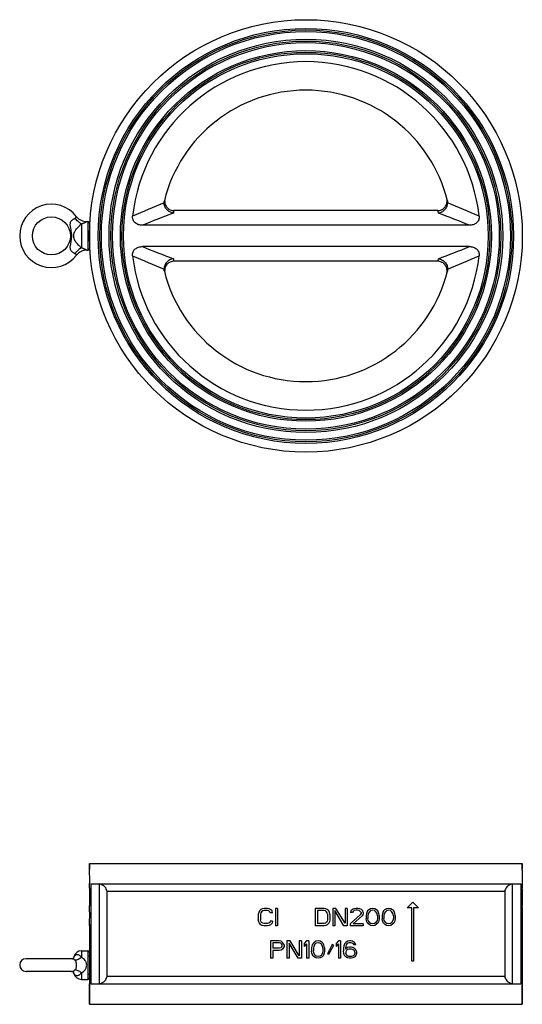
# Model space of a CAD drawing. Header units: millimetres. Extents: x -186 to 542, y -93 to 1081.
# Tile 6 of 6: x -6 to 311, y 460 to 1081. Entities that reach past the tile are written whole.
import ezdxf

# ---------------------------------------------------------------- set-up
doc = ezdxf.new("R2010")
doc.units = ezdxf.units.MM
doc.header["$LTSCALE"] = 30.734
doc.layers.get('0').update_dxf_attribs({"linetype": 'CONTINUOUS'})
doc.layers.add('02___PRT_ALL_AXES', color=7, linetype='CONTINUOUS')

msp = doc.modelspace()

# ---------------------------------------------------------------- linework, layer by layer
at = {"color": 7, "linetype": 'Continuous'}
for p, q in [((257.53, 960.73), (91.12, 960.73)), ((32.83, 952.33), (32.83, 937.13)), ((36.07, 953.73), (36.83, 953.73)), ((36.83, 953.73), (36.83, 935.73)), ((37.83, 952.73), (37.83, 936.73)), ((277.47, 951.44), (71.18, 951.44)), ((36.07, 935.73), (36.83, 935.73)), ((277.47, 938.01), (71.18, 938.01)), ((257.53, 928.73), (91.12, 928.73)), ((37.83, 544.96), (37.83, 548.62)), ((310.83, 544.96), (310.83, 548.62)), ((310.82, 544.97), (310.83, 544.96)), ((38.77, 535.62), (38.77, 472.62)), ((38.77, 535.62), (309.88, 535.62)), ((44.22, 472.67), (44.22, 535.58)), ((304.43, 535.58), (304.43, 472.67)), ((309.88, 535.62), (309.88, 472.62)), ((37.86, 533.25), (37.83, 532.37)), ((37.83, 532.37), (37.84, 532.58)), ((48.91, 477.37), (48.91, 530.87)), ((299.74, 530.87), (48.91, 530.87)), ((299.74, 530.87), (299.74, 477.37)), ((310.83, 532.37), (310.79, 533.25)), ((310.82, 532.58), (310.83, 532.37)), ((241.72, 524.15), (238.15, 520.63)), ((245.3, 520.63), (241.72, 524.15)), ((37.83, 521.96), (37.83, 521.77)), ((144.55, 517.62), (144.33, 516.45)), ((144.33, 516.45), (144.33, 512.94)), ((145.01, 518.55), (144.55, 517.62)), ((145.93, 519.49), (145.01, 518.55)), ((145.93, 517.38), (145.7, 516.45)), ((145.7, 516.45), (145.7, 512.94)), ((146.84, 519.96), (145.93, 519.49)), ((146.39, 518.09), (145.93, 517.38)), ((147.07, 518.55), (146.39, 518.09)), ((147.99, 520.19), (146.84, 519.96)), ((147.99, 518.79), (147.07, 518.55)), ((150.05, 520.19), (147.99, 520.19)), ((150.05, 518.79), (147.99, 518.79)), ((151.19, 519.96), (150.05, 520.19)), ((150.97, 518.55), (150.05, 518.79)), ((151.65, 518.09), (150.97, 518.55)), ((152.11, 519.49), (151.19, 519.96)), ((151.88, 517.38), (151.65, 518.09)), ((153.26, 517.38), (151.88, 517.38)), ((153.03, 518.55), (152.11, 519.49)), ((153.26, 517.38), (153.03, 518.55)), ((155.09, 520.19), (155.09, 509.2)), ((156.46, 520.19), (155.09, 520.19)), ((156.46, 520.19), (156.46, 509.2)), ((180.27, 520.19), (180.27, 509.2)), ((185.77, 520.19), (180.27, 520.19)), ((181.65, 518.79), (181.65, 510.6)), ((185.77, 518.79), (181.65, 518.79)), ((186.91, 519.96), (185.77, 520.19)), ((186.68, 518.55), (185.77, 518.79)), ((187.37, 518.09), (186.68, 518.55)), ((187.83, 519.49), (186.91, 519.96)), ((187.83, 517.38), (187.37, 518.09)), ((188.74, 518.55), (187.83, 519.49)), ((188.06, 516.45), (187.83, 517.38)), ((188.06, 516.45), (188.06, 512.94)), ((189.2, 517.62), (188.74, 518.55)), ((189.43, 516.45), (189.2, 517.62)), ((189.43, 516.45), (189.43, 512.94)), ((191.26, 520.19), (191.26, 509.2)), ((193.32, 520.19), (191.26, 520.19)), ((192.64, 518.79), (192.64, 509.2)), ((198.36, 509.2), (192.64, 518.79)), ((199.05, 510.84), (193.32, 520.19)), ((200.42, 520.19), (199.05, 520.19)), ((199.05, 520.19), (199.05, 510.84)), ((200.42, 520.19), (200.42, 509.2)), ((208.66, 516.21), (202.25, 510.37)), ((202.71, 518.55), (202.48, 517.62)), ((203.63, 517.62), (202.48, 517.62)), ((203.63, 519.49), (202.71, 518.55)), ((204.54, 519.96), (203.63, 519.49)), ((204.08, 518.32), (203.63, 517.62)), ((204.77, 518.79), (204.08, 518.32)), ((206.14, 520.19), (204.54, 519.96)), ((205.92, 519.02), (204.77, 518.79)), ((206.83, 519.02), (205.92, 519.02)), ((207.06, 520.19), (206.14, 520.19)), ((207.98, 518.79), (206.83, 519.02)), ((208.43, 519.96), (207.06, 520.19)), ((208.66, 518.32), (207.98, 518.79)), ((209.35, 519.49), (208.43, 519.96)), ((209.12, 517.62), (208.66, 518.32)), ((209.12, 517.15), (208.66, 516.21)), ((209.12, 517.62), (209.12, 517.15)), ((210.27, 518.55), (209.35, 519.49)), ((210.27, 516.21), (209.81, 515.51)), ((210.49, 517.62), (210.27, 518.55)), ((210.49, 517.15), (210.27, 516.21)), ((210.49, 517.62), (210.49, 517.15)), ((212.56, 516.92), (212.33, 515.75)), ((212.78, 517.62), (212.56, 516.92)), ((213.24, 518.55), (212.78, 517.62)), ((213.93, 519.25), (213.24, 518.55)), ((213.7, 516.92), (213.47, 515.51)), ((214.62, 518.32), (213.7, 516.92)), ((215.07, 519.96), (213.93, 519.25)), ((215.3, 518.79), (214.62, 518.32)), ((216.45, 520.19), (215.07, 519.96)), ((216.45, 519.02), (215.3, 518.79)), ((217.82, 519.96), (216.45, 520.19)), ((217.59, 518.79), (216.45, 519.02)), ((218.28, 518.32), (217.59, 518.79)), ((218.97, 519.25), (217.82, 519.96)), ((219.2, 516.92), (218.28, 518.32)), ((219.65, 518.55), (218.97, 519.25)), ((219.42, 515.51), (219.2, 516.92)), ((220.11, 517.62), (219.65, 518.55)), ((220.34, 516.92), (220.11, 517.62)), ((220.57, 515.75), (220.34, 516.92)), ((222.63, 516.92), (222.4, 515.75)), ((222.86, 517.62), (222.63, 516.92)), ((223.32, 518.55), (222.86, 517.62)), ((224, 519.25), (223.32, 518.55)), ((223.77, 516.92), (223.55, 515.51)), ((224.69, 518.32), (223.77, 516.92)), ((225.15, 519.96), (224, 519.25)), ((225.38, 518.79), (224.69, 518.32)), ((226.52, 520.19), (225.15, 519.96)), ((226.52, 519.02), (225.38, 518.79)), ((227.9, 519.96), (226.52, 520.19)), ((227.67, 518.79), (226.52, 519.02)), ((228.35, 518.32), (227.67, 518.79)), ((229.04, 519.25), (227.9, 519.96)), ((229.27, 516.92), (228.35, 518.32)), ((229.73, 518.55), (229.04, 519.25)), ((229.5, 515.51), (229.27, 516.92)), ((230.19, 517.62), (229.73, 518.55)), ((230.41, 516.92), (230.19, 517.62)), ((230.64, 515.75), (230.41, 516.92)), ((241.16, 520.63), (238.15, 520.63)), ((241.16, 486.86), (241.16, 520.63)), ((245.3, 520.63), (242.29, 520.63)), ((242.29, 520.63), (242.29, 486.86)), ((310.82, 521.98), (310.83, 521.96)), ((310.83, 521.96), (310.82, 521.77)), ((37.85, 509.94), (37.83, 509.44)), ((37.83, 509.37), (37.84, 509.74)), ((144.55, 511.77), (144.33, 512.94)), ((145.01, 510.84), (144.55, 511.77)), ((145.93, 509.9), (145.01, 510.84)), ((145.93, 512.01), (145.7, 512.94)), ((146.39, 511.3), (145.93, 512.01)), ((146.84, 509.43), (145.93, 509.9)), ((147.07, 510.84), (146.39, 511.3)), ((147.99, 510.6), (147.07, 510.84)), ((150.05, 510.6), (147.99, 510.6)), ((150.97, 510.84), (150.05, 510.6)), ((151.65, 511.3), (150.97, 510.84)), ((152.11, 509.9), (151.19, 509.43)), ((151.88, 512.01), (151.65, 511.3)), ((153.26, 512.01), (151.88, 512.01)), ((153.03, 510.84), (152.11, 509.9)), ((153.26, 512.01), (153.03, 510.84)), ((185.77, 510.6), (181.65, 510.6)), ((186.68, 510.84), (185.77, 510.6)), ((187.37, 511.3), (186.68, 510.84)), ((187.83, 509.9), (186.91, 509.43)), ((187.83, 512.01), (187.37, 511.3)), ((188.06, 512.94), (187.83, 512.01)), ((188.74, 510.84), (187.83, 509.9)), ((189.2, 511.77), (188.74, 510.84)), ((189.43, 512.94), (189.2, 511.77)), ((202.25, 510.37), (202.25, 509.2)), ((209.81, 515.51), (204.08, 510.37)), ((210.49, 510.37), (204.08, 510.37)), ((210.49, 510.37), (210.49, 509.2)), ((212.33, 515.75), (212.33, 513.64)), ((212.56, 512.47), (212.33, 513.64)), ((212.78, 511.77), (212.56, 512.47)), ((213.24, 510.84), (212.78, 511.77)), ((213.93, 510.14), (213.24, 510.84)), ((213.47, 515.51), (213.47, 513.88)), ((213.7, 512.47), (213.47, 513.88)), ((214.62, 511.07), (213.7, 512.47)), ((215.07, 509.43), (213.93, 510.14)), ((215.3, 510.6), (214.62, 511.07)), ((216.45, 510.37), (215.3, 510.6)), ((217.59, 510.6), (216.45, 510.37)), ((218.28, 511.07), (217.59, 510.6)), ((218.97, 510.14), (217.82, 509.43)), ((219.2, 512.47), (218.28, 511.07)), ((219.65, 510.84), (218.97, 510.14)), ((219.42, 513.88), (219.2, 512.47)), ((219.42, 515.51), (219.42, 513.88)), ((220.11, 511.77), (219.65, 510.84)), ((220.34, 512.47), (220.11, 511.77)), ((220.57, 513.64), (220.34, 512.47)), ((220.57, 515.75), (220.57, 513.64)), ((222.4, 515.75), (222.4, 513.64)), ((222.63, 512.47), (222.4, 513.64)), ((222.86, 511.77), (222.63, 512.47)), ((223.32, 510.84), (222.86, 511.77)), ((224, 510.14), (223.32, 510.84)), ((223.55, 515.51), (223.55, 513.88)), ((223.77, 512.47), (223.55, 513.88)), ((224.69, 511.07), (223.77, 512.47)), ((225.15, 509.43), (224, 510.14)), ((225.38, 510.6), (224.69, 511.07)), ((226.52, 510.37), (225.38, 510.6)), ((227.67, 510.6), (226.52, 510.37)), ((228.35, 511.07), (227.67, 510.6)), ((229.04, 510.14), (227.9, 509.43)), ((229.27, 512.47), (228.35, 511.07)), ((229.73, 510.84), (229.04, 510.14)), ((229.5, 513.88), (229.27, 512.47)), ((229.5, 515.51), (229.5, 513.88)), ((230.19, 511.77), (229.73, 510.84)), ((230.41, 512.47), (230.19, 511.77)), ((230.64, 513.64), (230.41, 512.47)), ((230.64, 515.75), (230.64, 513.64)), ((310.83, 509.37), (310.8, 509.94)), ((310.81, 509.74), (310.82, 509.44)), ((37.83, 509.44), (37.83, 509.37)), ((147.99, 509.2), (146.84, 509.43)), ((150.05, 509.2), (147.99, 509.2)), ((151.19, 509.43), (150.05, 509.2)), ((156.46, 509.2), (155.09, 509.2)), ((185.77, 509.2), (180.27, 509.2)), ((186.91, 509.43), (185.77, 509.2)), ((192.64, 509.2), (191.26, 509.2)), ((200.42, 509.2), (198.36, 509.2)), ((210.49, 509.2), (202.25, 509.2)), ((216.45, 509.2), (215.07, 509.43)), ((217.82, 509.43), (216.45, 509.2)), ((226.52, 509.2), (225.15, 509.43)), ((227.9, 509.43), (226.52, 509.2)), ((310.82, 509.44), (310.83, 509.37)), ((152.06, 499.64), (152.06, 488.65)), ((157.55, 499.64), (152.06, 499.64)), ((153.43, 498.47), (153.43, 494.97)), ((157.78, 498.47), (153.43, 498.47)), ((158.7, 499.41), (157.55, 499.64)), ((158.47, 498.24), (157.78, 498.47)), ((158.93, 497.77), (158.47, 498.24)), ((159.61, 498.71), (158.7, 499.41)), ((159.15, 497.07), (158.93, 497.77)), ((160.3, 497.77), (159.61, 498.71)), ((160.53, 497.07), (160.3, 497.77)), ((162.36, 499.64), (162.36, 488.65)), ((164.42, 499.64), (162.36, 499.64)), ((163.73, 498.24), (163.73, 488.65)), ((169.46, 488.65), (163.73, 498.24)), ((170.14, 490.29), (164.42, 499.64)), ((170.14, 499.64), (170.14, 490.29)), ((171.52, 499.64), (170.14, 499.64)), ((171.52, 499.64), (171.52, 488.65)), ((174.72, 499.64), (173.35, 498.01)), ((173.35, 498.01), (173.35, 496.13)), ((174.72, 497.77), (173.35, 496.13)), ((176.1, 499.64), (174.72, 499.64)), ((174.72, 497.77), (174.72, 488.65)), ((176.1, 499.64), (176.1, 488.65)), ((178.84, 498.01), (178.39, 497.07)), ((179.53, 498.71), (178.84, 498.01)), ((180.22, 497.77), (179.3, 496.37)), ((180.68, 499.41), (179.53, 498.71)), ((180.91, 498.24), (180.22, 497.77)), ((182.05, 499.64), (180.68, 499.41)), ((182.05, 498.47), (180.91, 498.24)), ((183.42, 499.41), (182.05, 499.64)), ((183.2, 498.24), (182.05, 498.47)), ((183.88, 497.77), (183.2, 498.24)), ((184.57, 498.71), (183.42, 499.41)), ((184.8, 496.37), (183.88, 497.77)), ((185.26, 498.01), (184.57, 498.71)), ((185.71, 497.07), (185.26, 498.01)), ((190.98, 497.3), (188, 491.46)), ((191.67, 496.84), (190.98, 497.3)), ((194.87, 499.64), (193.5, 498.01)), ((193.5, 498.01), (193.5, 496.13)), ((194.87, 497.77), (193.5, 496.13)), ((196.25, 499.64), (194.87, 499.64)), ((194.87, 497.77), (194.87, 488.65)), ((196.25, 499.64), (196.25, 488.65)), ((198.76, 497.77), (198.31, 496.6)), ((199.45, 498.71), (198.76, 497.77)), ((200.6, 499.41), (199.45, 498.71)), ((200.14, 497.77), (199.68, 497.07)), ((200.82, 498.24), (200.14, 497.77)), ((201.74, 499.64), (200.6, 499.41)), ((201.51, 498.47), (200.82, 498.24)), ((202.89, 498.47), (201.51, 498.47)), ((202.66, 499.64), (201.74, 499.64)), ((203.8, 499.41), (202.66, 499.64)), ((203.57, 498.24), (202.89, 498.47)), ((204.26, 497.77), (203.57, 498.24)), ((204.95, 498.71), (203.8, 499.41)), ((204.72, 497.07), (204.26, 497.77)), ((205.63, 497.77), (204.95, 498.71)), ((205.86, 497.07), (205.63, 497.77)), ((32.83, 493.37), (32.83, 489.2)), ((36.83, 493.37), (36.83, 475.37)), ((37.83, 492.37), (37.83, 476.37)), ((157.78, 494.97), (153.43, 494.97)), ((153.43, 493.56), (153.43, 488.65)), ((157.55, 493.56), (153.43, 493.56)), ((158.7, 493.8), (157.55, 493.56)), ((158.47, 495.2), (157.78, 494.97)), ((158.93, 495.67), (158.47, 495.2)), ((159.61, 494.5), (158.7, 493.8)), ((159.15, 496.37), (158.93, 495.67)), ((159.15, 497.07), (159.15, 496.37)), ((160.3, 495.43), (159.61, 494.5)), ((160.53, 496.13), (160.3, 495.43)), ((160.53, 497.07), (160.53, 496.13)), ((178.16, 496.37), (177.93, 495.2)), ((177.93, 495.2), (177.93, 493.09)), ((178.16, 491.93), (177.93, 493.09)), ((178.39, 497.07), (178.16, 496.37)), ((178.39, 491.22), (178.16, 491.93)), ((178.84, 490.29), (178.39, 491.22)), ((179.3, 496.37), (179.07, 494.97)), ((179.07, 494.97), (179.07, 493.33)), ((179.3, 491.93), (179.07, 493.33)), ((180.22, 490.52), (179.3, 491.93)), ((184.8, 491.93), (183.88, 490.52)), ((185.03, 494.97), (184.8, 496.37)), ((185.03, 493.33), (184.8, 491.93)), ((185.03, 494.97), (185.03, 493.33)), ((185.71, 491.22), (185.26, 490.29)), ((185.94, 496.37), (185.71, 497.07)), ((185.94, 491.93), (185.71, 491.22)), ((186.17, 495.2), (185.94, 496.37)), ((186.17, 493.09), (185.94, 491.93)), ((186.17, 495.2), (186.17, 493.09)), ((188.69, 490.99), (188, 491.46)), ((191.67, 496.84), (188.69, 490.99)), ((198.31, 496.6), (198.08, 494.97)), ((198.08, 494.97), (198.08, 493.33)), ((198.31, 491.69), (198.08, 493.33)), ((198.76, 490.52), (198.31, 491.69)), ((199.45, 496.37), (199.22, 494.97)), ((200.6, 495.43), (199.22, 494.5)), ((199.22, 494.97), (199.22, 494.5)), ((199.68, 497.07), (199.45, 496.37)), ((199.68, 493.33), (199.45, 492.63)), ((199.45, 492.63), (199.45, 491.93)), ((199.68, 491.22), (199.45, 491.93)), ((200.14, 493.8), (199.68, 493.33)), ((200.14, 490.52), (199.68, 491.22)), ((200.82, 494.26), (200.14, 493.8)), ((201.74, 495.67), (200.6, 495.43)), ((201.51, 494.5), (200.82, 494.26)), ((203.11, 494.5), (201.51, 494.5)), ((202.89, 495.67), (201.74, 495.67)), ((204.03, 495.43), (202.89, 495.67)), ((203.8, 494.26), (203.11, 494.5)), ((204.49, 493.8), (203.8, 494.26)), ((205.18, 494.73), (204.03, 495.43)), ((204.95, 493.33), (204.49, 493.8)), ((204.95, 491.22), (204.49, 490.52)), ((205.86, 497.07), (204.72, 497.07)), ((205.18, 492.63), (204.95, 493.33)), ((205.18, 491.93), (204.95, 491.22)), ((205.86, 494.03), (205.18, 494.73)), ((205.18, 492.63), (205.18, 491.93)), ((206.32, 492.86), (205.86, 494.03)), ((206.32, 491.69), (205.86, 490.52)), ((206.32, 492.86), (206.32, 491.69)), ((26.59, 488.37), (-2.17, 488.37)), ((27.86, 489.2), (27.79, 488.97)), ((27.79, 488.97), (27.79, 488.97)), ((27.79, 488.97), (27.79, 488.97)), ((27.98, 489.61), (27.86, 489.19)), ((27.98, 489.61), (27.98, 489.61)), ((153.43, 488.65), (152.06, 488.65)), ((163.73, 488.65), (162.36, 488.65)), ((171.52, 488.65), (169.46, 488.65)), ((176.1, 488.65), (174.72, 488.65)), ((179.53, 489.59), (178.84, 490.29)), ((180.68, 488.89), (179.53, 489.59)), ((180.91, 490.06), (180.22, 490.52)), ((182.05, 488.65), (180.68, 488.89)), ((182.05, 489.82), (180.91, 490.06)), ((183.2, 490.06), (182.05, 489.82)), ((183.42, 488.89), (182.05, 488.65)), ((183.88, 490.52), (183.2, 490.06)), ((184.57, 489.59), (183.42, 488.89)), ((185.26, 490.29), (184.57, 489.59)), ((196.25, 488.65), (194.87, 488.65)), ((199.45, 489.59), (198.76, 490.52)), ((200.6, 488.89), (199.45, 489.59)), ((200.82, 490.06), (200.14, 490.52)), ((201.74, 488.65), (200.6, 488.89)), ((201.51, 489.82), (200.82, 490.06)), ((203.11, 489.82), (201.51, 489.82)), ((202.89, 488.65), (201.74, 488.65)), ((204.03, 488.89), (202.89, 488.65)), ((203.8, 490.06), (203.11, 489.82)), ((204.49, 490.52), (203.8, 490.06)), ((205.18, 489.59), (204.03, 488.89)), ((205.86, 490.52), (205.18, 489.59)), ((242.29, 486.86), (241.16, 486.86)), ((26.59, 480.37), (-2.17, 480.37)), ((26.96, 480.32), (27.37, 480.15)), ((27.37, 480.15), (27.63, 479.96)), ((27.63, 479.96), (27.75, 479.83)), ((27.79, 479.78), (27.79, 479.77)), ((32.83, 479.55), (32.83, 475.37)), ((37.83, 459.62), (37.83, 472.62)), ((38.77, 472.62), (309.88, 472.62)), ((48.91, 477.37), (299.74, 477.37)), ((310.83, 459.62), (310.83, 472.62))]:
    msp.add_line(p, q, dxfattribs=at)
for points in [[(27.79, 488.97), (27.79, 488.97), (27.75, 488.91), (27.62, 488.77), (27.35, 488.58), (26.95, 488.42), (26.58, 488.37)], [(27.63, 488.78), (27.61, 488.77), (27.58, 488.74), (27.56, 488.72), (27.53, 488.7), (27.5, 488.68), (27.47, 488.66), (27.44, 488.64), (27.4, 488.61), (27.36, 488.59), (27.35, 488.58)], [(27.73, 488.89), (27.72, 488.88), (27.71, 488.87), (27.7, 488.85), (27.68, 488.84), (27.67, 488.82), (27.65, 488.8), (27.63, 488.78)], [(27.98, 489.61), (27.94, 489.44), (27.86, 489.2)], [(26.58, 480.37), (26.74, 480.36), (26.96, 480.32), (27.18, 480.25), (27.37, 480.15), (27.52, 480.05), (27.63, 479.96), (27.71, 479.89), (27.75, 479.83), (27.78, 479.8), (27.79, 479.78), (27.79, 479.78)]]:
    msp.add_lwpolyline(points, dxfattribs=at)
for centre, radius in [((174.33, 944.73), 131), ((174.33, 944.73), 130), ((174.33, 944.73), 129), ((174.33, 944.73), 124.15), ((174.33, 944.73), 123), ((174.33, 944.73), 122), ((174.33, 944.73), 117), ((174.33, 944.73), 116), ((174.33, 944.73), 115), ((13.83, 944.73), 12)]:
    msp.add_circle(centre, radius, dxfattribs=at)
for centre, radius, start, end in [((174.33, 944.73), 110, 6.53488, 173.46512), ((174.33, 944.73), 92, 13.97301, 166.02699), ((13.83, 944.73), 20, 37.3832, 322.6168), ((571.5, -210.17), 1272.54, 112.48307, 113.45289), ((91.8, 966.84), 6.57, 170.429, 179.26576), ((256.85, 966.84), 6.57, 0.73424, 9.571), ((-266.8, -313.86), 1385.15, 66.58653, 67.4775), ((406.66, 132.61), 884.89, 110.91746, 112.27897), ((174.33, 938.98), 86, 165.35191, 166.41199), ((174.32, 938.98), 86, 13.58801, 14.64809), ((-83.69, 67.74), 954.66, 67.77078, 69.03279), ((36.07, 961.73), 8, 217.38318, 270.00003), ((36.83, 952.73), 1, 0, 90), ((38.83, 950.73), 1, 180, 223.16358), ((36.07, 927.73), 8, 89.99997, 142.61682), ((36.83, 936.73), 1, 270, 360), ((432.34, 1821.71), 954.66, 247.77077, 249.03279), ((-58.01, 1756.84), 884.89, 290.91746, 292.27898), ((174.33, 944.73), 110, 186.53488, 353.46512), ((615.45, 2203.31), 1385.15, 246.58653, 247.4775), ((174.33, 950.47), 86, 193.58801, 194.64809), ((174.32, 950.47), 86, 345.35191, 346.41199), ((-222.86, 2099.63), 1272.55, 292.48307, 293.45289), ((174.33, 944.73), 92, 193.97301, 346.02699), ((91.8, 922.61), 6.57, 180.73424, 189.571), ((256.85, 922.61), 6.57, 350.429, 359.26576), ((53.12, 545.3), 15.3, 181.5311, 181.97295), ((-96.76, 538.62), 134.73, 0.00221, 2.61608), ((464.6, 539.06), 153.92, 178.18163, 179.69754), ((394.33, 539.77), 83.67, 176.90758, 177.14189), ((295.53, 545.3), 15.3, 358.02751, 358.46849), ((-97.29, 538.65), 135.26, 357.71099, 358.71914), ((-96.31, 538.62), 134.28, 358.72038, 0.00056), ((445.29, 538.63), 134.61, 179.47162, 180.00101), ((445.26, 538.63), 134.58, 180.00087, 181.27818), ((445.08, 538.62), 134.4, 181.27764, 182.29222), ((-96.72, 515.62), 134.69, 0.00181, 2.61649), ((444.92, 515.62), 134.24, 179.47383, 179.99941), ((464.58, 516.06), 153.89, 178.18154, 179.70227), ((-94.63, 515.55), 132.6, 357.57565, 357.99807), ((-96.38, 515.62), 134.35, 357.99241, 0.00071), ((445.68, 515.63), 135, 180.00411, 182.00277), ((444.26, 515.59), 133.58, 182.00348, 182.4228), ((32.83, 488.37), 5, 90, 165.7453), ((36.83, 492.37), 1, 0, 90), ((-2.17, 484.37), 4, 90, 270), ((38.83, 490.37), 1, 180, 201.46398), ((-94.44, 484.38), 132.47, 357.38446, 2.61463), ((20.23, 477.17), 8, 14.25003, 18.89779), ((32.83, 480.37), 5, 194.25636, 270), ((38.83, 478.37), 1, 158.53115, 180), ((36.83, 476.37), 1, 270, 360)]:
    msp.add_arc(centre, radius, start, end, dxfattribs=at)
for points, knots in [([(90.73, 959.18), (89.96, 959.27), (88.42, 959.74), (86.81, 960.96), (85.83, 962.24), (85.1, 963.66), (84.86, 964.86), (84.87, 965.65)], [0, 0, 0, 0, 0.244545, 0.496754, 0.62452, 0.751799, 1, 1, 1, 1]), ([(84.87, 965.65), (84.87, 965.76), (84.9, 966.19), (84.97, 966.62), (85.05, 966.94)], [0, 0, 0, 0, 0.245303, 1, 1, 1, 1]), ([(85.24, 966.93), (85.23, 966.14), (85.5, 964.54), (86.77, 962.48), (88.74, 961.06), (90.33, 960.73), (91.12, 960.73)], [0, 0, 0, 0, 0.250166, 0.500188, 0.75012, 1, 1, 1, 1]), ([(257.53, 960.73), (258.32, 960.73), (259.91, 961.06), (261.89, 962.48), (263.15, 964.54), (263.42, 966.14), (263.41, 966.93)], [0, 0, 0, 0, 0.24988, 0.499812, 0.749834, 1, 1, 1, 1]), ([(257.92, 959.18), (258.69, 959.27), (260.23, 959.74), (261.84, 960.96), (262.82, 962.24), (263.55, 963.66), (263.79, 964.86), (263.78, 965.65)], [0, 0, 0, 0, 0.244545, 0.496754, 0.62452, 0.751799, 1, 1, 1, 1]), ([(263.6, 966.94), (263.63, 966.83), (263.72, 966.41), (263.77, 965.97), (263.78, 965.65)], [0, 0, 0, 0, 0.253589, 1, 1, 1, 1]), ([(28.67, 933.51), (28.25, 933.73), (27.62, 934.11), (26.85, 934.76), (26.32, 935.36), (25.92, 936.06), (25.73, 936.82), (25.7, 937.6), (25.78, 938.38), (25.92, 939.15), (26.12, 940.19), (26.37, 941.51), (26.58, 943.11), (26.65, 944.73), (26.58, 946.34), (26.37, 947.94), (26.12, 949.26), (25.92, 950.3), (25.78, 951.07), (25.7, 951.85), (25.73, 952.63), (25.92, 953.4), (26.32, 954.09), (26.85, 954.69), (27.62, 955.34), (28.25, 955.72), (28.67, 955.94)], [0, 0, 0, 0, 0.056132, 0.087693, 0.119897, 0.151619, 0.182597, 0.21337, 0.244375, 0.275712, 0.307336, 0.371181, 0.435482, 0.499977, 0.564474, 0.628779, 0.692625, 0.72425, 0.755588, 0.786596, 0.81737, 0.848351, 0.880079, 0.912288, 0.943856, 1, 1, 1, 1]), ([(32.83, 937.13), (32.31, 937.58), (31.51, 938.33), (30.46, 939.41), (29.65, 940.34), (29.04, 941.16), (28.63, 941.84), (28.37, 942.36), (28.18, 942.91), (28.05, 943.5), (27.99, 944.1), (27.97, 944.73), (27.99, 945.35), (28.05, 945.96), (28.18, 946.54), (28.37, 947.09), (28.63, 947.61), (29.04, 948.29), (29.65, 949.11), (30.46, 950.04), (31.51, 951.12), (32.31, 951.87), (32.83, 952.33)], [0, 0, 0, 0, 0.110669, 0.175624, 0.242656, 0.308268, 0.339853, 0.370769, 0.4017, 0.433527, 0.466463, 0.499973, 0.533486, 0.566428, 0.598259, 0.629193, 0.660109, 0.691694, 0.757308, 0.824346, 0.88931, 1, 1, 1, 1]), ([(28.67, 955.94), (28.76, 955.99), (28.93, 956.09), (29.15, 956.26), (29.33, 956.42), (29.45, 956.55), (29.53, 956.64), (29.58, 956.7), (29.62, 956.75), (29.66, 956.79), (29.68, 956.82), (29.69, 956.84), (29.7, 956.85), (29.71, 956.86), (29.71, 956.86), (29.72, 956.87), (29.72, 956.87), (29.72, 956.87)], [0, 0, 0, 0, 0.221594, 0.418669, 0.589993, 0.733923, 0.795033, 0.848585, 0.894348, 0.932113, 0.961691, 0.973364, 0.982933, 0.990388, 0.995721, 0.998928, 1, 1, 1, 1]), ([(32.83, 952.33), (32.43, 952.5), (31.65, 952.93), (30.56, 953.76), (29.55, 954.77), (28.95, 955.54), (28.67, 955.94)], [0, 0, 0, 0, 0.231896, 0.478427, 0.735988, 1, 1, 1, 1]), ([(32.83, 952.33), (33.04, 952.4), (33.46, 952.55), (34.06, 952.79), (34.52, 952.98), (34.87, 953.14), (35.1, 953.24), (35.31, 953.34), (35.5, 953.44), (35.67, 953.52), (35.79, 953.58), (35.87, 953.62), (35.92, 953.65), (35.97, 953.67), (36.01, 953.69), (36.03, 953.71), (36.05, 953.71), (36.06, 953.72), (36.07, 953.72), (36.07, 953.73), (36.07, 953.73)], [0, 0, 0, 0, 0.193517, 0.376226, 0.544745, 0.622384, 0.694791, 0.761287, 0.821143, 0.873591, 0.917865, 0.936703, 0.953226, 0.967359, 0.979025, 0.988155, 0.994713, 0.997019, 0.998671, 1, 1, 1, 1]), ([(71.18, 951.44), (70.38, 951.44), (68.78, 951.67), (66.61, 952.8), (65.13, 954.8), (64.95, 956.46), (65.04, 957.24)], [0, 0, 0, 0, 0.250727, 0.500895, 0.750381, 1, 1, 1, 1]), ([(283.61, 957.24), (283.7, 956.46), (283.52, 954.8), (282.04, 952.8), (279.87, 951.67), (278.27, 951.44), (277.47, 951.44)], [0, 0, 0, 0, 0.249619, 0.499105, 0.749273, 1, 1, 1, 1]), ([(32.83, 937.13), (32.43, 936.95), (31.65, 936.52), (30.56, 935.69), (29.55, 934.68), (28.95, 933.91), (28.67, 933.51)], [0, 0, 0, 0, 0.231896, 0.478427, 0.735988, 1, 1, 1, 1]), ([(29.72, 932.58), (29.72, 932.58), (29.72, 932.59), (29.71, 932.59), (29.71, 932.59), (29.7, 932.6), (29.69, 932.61), (29.68, 932.63), (29.66, 932.66), (29.62, 932.7), (29.58, 932.75), (29.53, 932.81), (29.45, 932.9), (29.33, 933.03), (29.15, 933.19), (28.93, 933.36), (28.76, 933.46), (28.67, 933.51)], [0, 0, 0, 0, 0.001072, 0.004279, 0.009612, 0.017067, 0.026637, 0.038309, 0.067888, 0.105652, 0.151416, 0.204968, 0.266078, 0.410008, 0.581332, 0.778407, 1, 1, 1, 1]), ([(36.07, 935.73), (36.07, 935.73), (36.07, 935.73), (36.06, 935.73), (36.05, 935.74), (36.03, 935.75), (36.01, 935.76), (35.97, 935.78), (35.92, 935.8), (35.87, 935.83), (35.79, 935.87), (35.67, 935.93), (35.5, 936.02), (35.31, 936.11), (35.1, 936.21), (34.87, 936.31), (34.52, 936.47), (34.06, 936.67), (33.46, 936.9), (33.04, 937.05), (32.83, 937.13)], [0, 0, 0, 0, 0.001329, 0.002981, 0.005287, 0.011845, 0.020975, 0.032641, 0.046774, 0.063298, 0.082136, 0.12641, 0.178858, 0.238714, 0.30521, 0.377617, 0.455256, 0.623774, 0.806483, 1, 1, 1, 1]), ([(65.04, 932.21), (64.95, 933), (65.13, 934.65), (66.61, 936.65), (68.78, 937.79), (70.38, 938.01), (71.18, 938.01)], [0, 0, 0, 0, 0.249619, 0.499105, 0.749273, 1, 1, 1, 1]), ([(277.47, 938.01), (278.27, 938.01), (279.87, 937.79), (282.04, 936.65), (283.52, 934.65), (283.7, 933), (283.61, 932.21)], [0, 0, 0, 0, 0.250727, 0.500895, 0.750381, 1, 1, 1, 1]), ([(90.73, 930.27), (89.96, 930.19), (88.42, 929.72), (86.81, 928.49), (85.83, 927.21), (85.1, 925.79), (84.86, 924.59), (84.87, 923.8)], [0, 0, 0, 0, 0.244545, 0.496754, 0.62452, 0.751799, 1, 1, 1, 1]), ([(91.12, 928.73), (90.33, 928.73), (88.74, 928.39), (86.77, 926.98), (85.5, 924.91), (85.23, 923.31), (85.24, 922.53)], [0, 0, 0, 0, 0.24988, 0.499812, 0.749834, 1, 1, 1, 1]), ([(263.41, 922.53), (263.42, 923.31), (263.15, 924.91), (261.89, 926.98), (259.91, 928.39), (258.32, 928.73), (257.53, 928.73)], [0, 0, 0, 0, 0.250166, 0.500188, 0.75012, 1, 1, 1, 1]), ([(257.92, 930.27), (258.69, 930.19), (260.23, 929.72), (261.84, 928.49), (262.82, 927.21), (263.55, 925.79), (263.79, 924.59), (263.78, 923.8)], [0, 0, 0, 0, 0.244545, 0.496754, 0.62452, 0.751799, 1, 1, 1, 1]), ([(85.05, 922.51), (85.02, 922.62), (84.93, 923.04), (84.88, 923.48), (84.87, 923.8)], [0, 0, 0, 0, 0.253589, 1, 1, 1, 1]), ([(263.78, 923.8), (263.78, 923.7), (263.76, 923.26), (263.68, 922.83), (263.6, 922.51)], [0, 0, 0, 0, 0.245303, 1, 1, 1, 1]), ([(37.83, 544.96), (37.83, 544.95), (37.83, 544.93), (37.83, 544.91), (37.83, 544.89)], [0, 0, 0, 0, 0.182144, 1, 1, 1, 1]), ([(310.78, 544.28), (310.78, 544.37), (310.8, 544.59), (310.81, 544.82), (310.82, 544.96)], [0, 0, 0, 0, 0.376399, 1, 1, 1, 1]), ([(310.82, 544.96), (310.82, 544.96), (310.82, 544.96), (310.82, 544.98), (310.82, 544.98)], [0, 0, 0, 0, 0.784585, 1, 1, 1, 1]), ([(310.83, 544.96), (310.83, 544.95), (310.83, 544.93), (310.82, 544.91), (310.82, 544.89)], [0, 0, 0, 0, 0.182109, 1, 1, 1, 1]), ([(48.91, 530.87), (48.83, 531.38), (48.51, 532.42), (47.58, 533.84), (46.14, 535.04), (44.89, 535.48), (44.22, 535.58)], [0, 0, 0, 0, 0.217982, 0.453056, 0.713084, 1, 1, 1, 1]), ([(304.43, 535.58), (303.76, 535.48), (302.51, 535.04), (301.08, 533.84), (300.14, 532.42), (299.82, 531.38), (299.74, 530.87)], [0, 0, 0, 0, 0.286916, 0.546944, 0.782018, 1, 1, 1, 1]), ([(37.83, 521.98), (37.83, 521.98), (37.83, 521.98), (37.83, 521.98), (37.83, 521.98)], [0, 0, 0, 0, 0.78896, 1, 1, 1, 1]), ([(310.76, 520.94), (310.77, 521.02), (310.78, 521.27), (310.79, 521.52), (310.8, 521.7)], [0, 0, 0, 0, 0.30522, 1, 1, 1, 1]), ([(310.8, 521.7), (310.81, 521.76), (310.82, 521.86), (310.82, 521.95), (310.82, 521.98)], [0, 0, 0, 0, 0.714128, 1, 1, 1, 1]), ([(310.82, 521.98), (310.82, 521.98), (310.82, 521.98), (310.82, 521.98), (310.82, 521.98)], [0, 0, 0, 0, 0.789195, 1, 1, 1, 1]), ([(37.83, 491.62), (37.83, 491.73), (37.86, 490.82), (37.87, 490.72), (37.89, 490.42)], [0, 0, 0, 0, 0.254354, 1, 1, 1, 1]), ([(28.67, 487.41), (28.36, 487.7), (27.85, 488.06), (27.11, 488.32), (26.75, 488.37), (26.58, 488.37)], [0, 0, 0, 0, 0.540628, 0.784203, 1, 1, 1, 1]), ([(32.83, 489.2), (32.62, 489.49), (32.17, 490.01), (31.37, 490.61), (30.64, 490.89), (30.07, 490.96), (29.66, 490.93), (29.28, 490.84), (28.93, 490.67), (28.63, 490.46), (28.39, 490.22), (28.22, 490.01), (28.12, 489.86), (28.07, 489.77), (28.03, 489.7), (28, 489.65), (27.99, 489.62), (27.98, 489.61), (27.98, 489.61)], [0, 0, 0, 0, 0.179133, 0.343842, 0.493382, 0.563286, 0.630495, 0.695634, 0.759137, 0.820823, 0.879221, 0.930753, 0.952229, 0.969919, 0.983444, 0.992793, 0.998228, 1, 1, 1, 1]), ([(32.83, 489.2), (32.46, 488.94), (31.74, 488.48), (30.65, 487.93), (29.64, 487.56), (28.98, 487.43), (28.67, 487.41)], [0, 0, 0, 0, 0.293936, 0.561999, 0.798399, 1, 1, 1, 1]), ([(29.72, 484.37), (29.72, 484.66), (29.68, 485.23), (29.5, 486.04), (29.19, 486.8), (28.86, 487.23), (28.67, 487.41)], [0, 0, 0, 0, 0.260789, 0.514448, 0.758662, 1, 1, 1, 1]), ([(36.07, 484.37), (36.07, 484.64), (36.03, 485.16), (35.84, 485.92), (35.53, 486.63), (34.99, 487.49), (34.11, 488.41), (33.27, 488.96), (32.83, 489.2)], [0, 0, 0, 0, 0.128782, 0.25662, 0.383016, 0.507925, 0.754247, 1, 1, 1, 1]), ([(26.58, 480.37), (26.75, 480.37), (27.11, 480.42), (27.85, 480.69), (28.36, 481.05), (28.67, 481.34)], [0, 0, 0, 0, 0.215745, 0.45931, 1, 1, 1, 1]), ([(27.98, 479.14), (28.09, 478.92), (28.37, 478.5), (28.96, 478.02), (29.69, 477.78), (30.45, 477.81), (31.17, 478.05), (32.02, 478.58), (32.54, 479.15), (32.83, 479.55)], [0, 0, 0, 0, 0.124976, 0.249764, 0.37452, 0.499464, 0.624624, 0.749912, 1, 1, 1, 1]), ([(28.67, 481.34), (28.86, 481.52), (29.19, 481.95), (29.5, 482.71), (29.68, 483.52), (29.72, 484.09), (29.72, 484.37)], [0, 0, 0, 0, 0.241337, 0.485546, 0.739208, 1, 1, 1, 1]), ([(32.83, 479.55), (32.46, 479.81), (31.74, 480.27), (30.65, 480.82), (29.64, 481.19), (28.98, 481.32), (28.67, 481.34)], [0, 0, 0, 0, 0.293936, 0.561999, 0.798398, 1, 1, 1, 1]), ([(32.83, 479.55), (33.27, 479.79), (34.11, 480.34), (34.99, 481.26), (35.53, 482.12), (35.84, 482.83), (36.03, 483.59), (36.07, 484.11), (36.07, 484.37)], [0, 0, 0, 0, 0.245739, 0.492053, 0.616959, 0.743365, 0.871219, 1, 1, 1, 1]), ([(37.89, 478.33), (37.87, 478.03), (37.86, 477.93), (37.83, 477.02), (37.83, 477.12)], [0, 0, 0, 0, 0.746174, 1, 1, 1, 1]), ([(44.22, 472.67), (44.89, 472.77), (46.14, 473.21), (47.58, 474.41), (48.51, 475.83), (48.83, 476.87), (48.91, 477.37)], [0, 0, 0, 0, 0.286916, 0.546944, 0.782018, 1, 1, 1, 1]), ([(299.74, 477.37), (299.82, 476.87), (300.14, 475.83), (301.08, 474.41), (302.51, 473.21), (303.76, 472.77), (304.43, 472.67)], [0, 0, 0, 0, 0.217982, 0.453056, 0.713084, 1, 1, 1, 1])]:
    msp.add_open_spline(points, degree=3, knots=knots, dxfattribs=at)
at = {"layer": '02___PRT_ALL_AXES', "color": 7, "linetype": 'Continuous'}
for p, q in [((36.07, 953.73), (36.83, 953.73)), ((36.07, 935.73), (36.83, 935.73)), ((37.83, 548.62), (37.83, 544.96)), ((37.83, 548.62), (310.83, 548.62)), ((310.83, 548.62), (310.83, 544.96)), ((37.83, 532.38), (37.83, 521.9)), ((310.83, 532.38), (310.83, 521.9)), ((37.83, 509.38), (37.83, 492.37)), ((310.83, 509.38), (310.83, 459.62)), ((32.83, 493.37), (36.83, 493.37)), ((32.83, 475.37), (36.83, 475.37)), ((37.83, 476.37), (37.83, 459.62)), ((37.83, 459.62), (310.83, 459.62))]:
    msp.add_line(p, q, dxfattribs=at)
msp.add_circle((174.33, 944.73), 136.5, dxfattribs=at)

doc.saveas('drawing.dxf')
